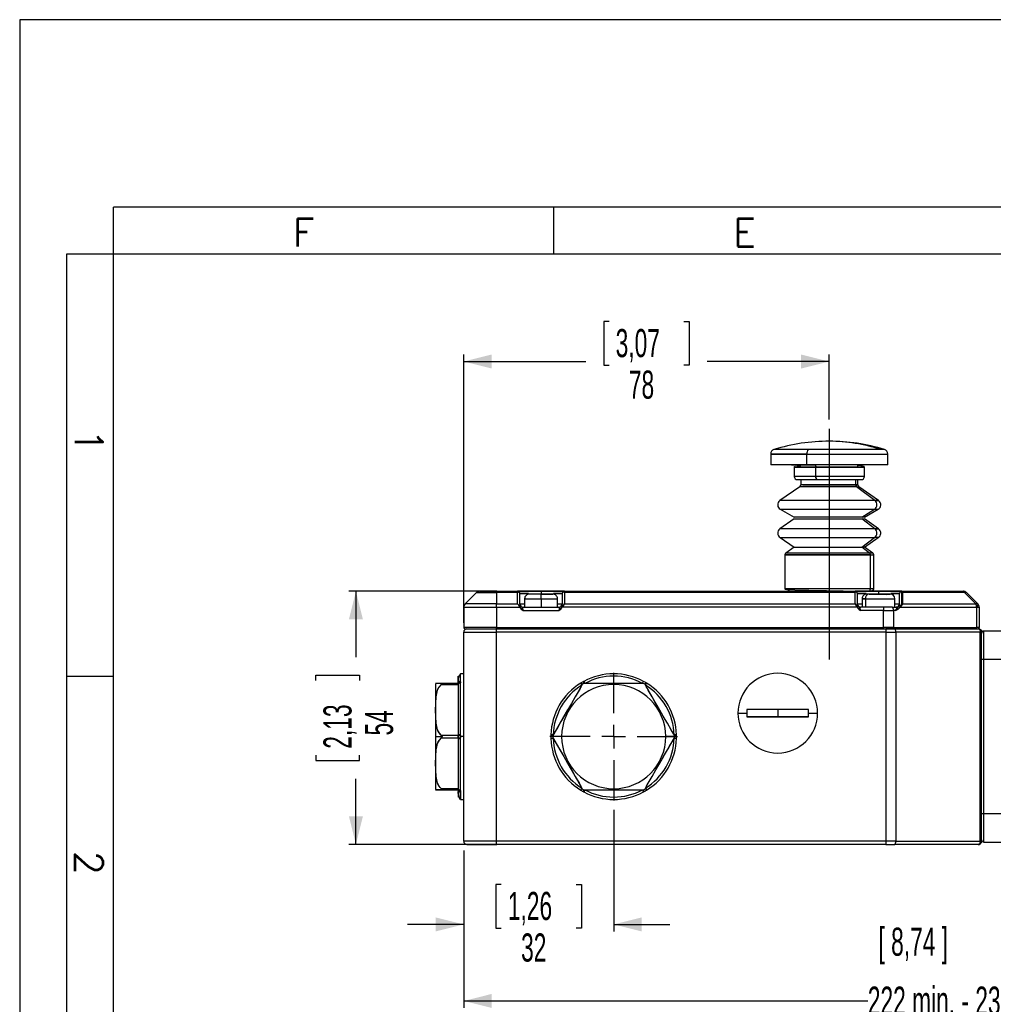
# Model space of a CAD drawing. Extents: x 0 to 1485, y 0 to 1050.
# Tile 6 of 13: x 0 to 519, y 525 to 1050. Entities that reach past the tile are written whole.
import ezdxf

# ---------------------------------------------------------------- set-up
doc = ezdxf.new("R2010")
doc.units = 0
doc.header["$LTSCALE"] = 5
doc.header["$PDSIZE"] = -1
doc.linetypes.add('CENTERX2', pattern=[20.32, 12.7, -2.54, 2.54, -2.54])
doc.layers.get('0').update_dxf_attribs({"linetype": 'CONTINUOUS'})
doc.styles.add('SLDTEXTSTYLE0', font='TXT', dxfattribs={"width": 0.605})
doc.styles.add('SLDTEXTSTYLE1', font='ROMANS')
doc.dimstyles.new('SLDDIMSTYLE0', dxfattribs={"dimtxt": 15, "dimasz": 15, "dimexe": 0, "dimexo": 0.0625, "dimgap": 3.75, "dimtad": 0, "dimlfac": 0.4, "dimrnd": 1e-09, "dimzin": 12, "dimtxsty": 'SLDTEXTSTYLE0', "dimsah": 1, "dimcen": 0.09, "dimazin": 3, "dimtfac": 1, "dimtdec": 3, "dimtofl": 0, "dimtmove": 0, "dimatfit": 3, "dimtolj": 1, "dimtzin": 12})
doc.dimstyles.new('SLDDIMSTYLE1', dxfattribs={"dimtxt": 15, "dimasz": 15, "dimexe": 0, "dimexo": 0.0625, "dimgap": 3.75, "dimtad": 0, "dimlfac": 0.4, "dimrnd": 1e-09, "dimzin": 12, "dimtxsty": 'SLDTEXTSTYLE0', "dimsah": 1, "dimcen": 0.09, "dimazin": 3, "dimtfac": 1, "dimtdec": 3, "dimtofl": 0, "dimtmove": 0, "dimatfit": 3, "dimtolj": 1, "dimtzin": 12})
doc.dimstyles.new('SLDDIMSTYLE2', dxfattribs={"dimtxt": 15, "dimasz": 15, "dimexe": 0, "dimexo": 0.0625, "dimgap": 3.75, "dimtad": 0, "dimlfac": 0.4, "dimrnd": 1e-09, "dimzin": 12, "dimtxsty": 'SLDTEXTSTYLE0', "dimsah": 1, "dimcen": 0.09, "dimazin": 3, "dimtfac": 1, "dimtdec": 3, "dimtmove": 0, "dimatfit": 3, "dimtolj": 1, "dimtzin": 12})

# ---------------------------------------------------------------- blocks, each defined once
blk = doc.blocks.new('_D')
at = {"color": 7, "linetype": 'CONTINUOUS'}
for p, q in [((249.35, 745.23), (175.6, 745.23)), ((179.35, 745.23), (179.35, 710.16)), ((158.02, 697.7), (158.02, 700.52)), ((158.02, 700.52), (181.35, 700.52)), ((181.35, 700.52), (181.35, 697.7)), ((158.02, 657.76), (158.02, 654.94)), ((181.35, 654.94), (181.35, 657.76)), ((158.02, 654.94), (181.35, 654.94)), ((179.35, 610.23), (179.35, 645.3)), ((249.35, 610.23), (175.6, 610.23))]:
    blk.add_line(p, q, dxfattribs=at)
for points in [[(179.35, 745.23), (175.6, 730.23), (183.1, 730.23)], [(179.35, 610.23), (183.1, 625.23), (175.6, 625.23)]]:
    blk.add_solid(points, dxfattribs=at)
at = {"color": 7, "linetype": 'CONTINUOUS', "char_height": 15, "attachment_point": 1, "rotation": 90, "style": 'SLDTEXTSTYLE0'}
for s, insert in [('2,13', (162.01, 661.28)), ('54', (184.17, 668.33))]:
    blk.add_mtext(s, dxfattribs=dict(at, insert=insert))
blk = doc.blocks.new('_D_1')
at = {"color": 7, "linetype": 'CONTINUOUS'}
for p, q in [((816.85, 662.73), (816.85, 523.04)), ((236.85, 606.98), (236.85, 523.04)), ((236.85, 526.79), (452.41, 526.79)), ((816.85, 526.79), (601.82, 526.79))]:
    blk.add_line(p, q, dxfattribs=at)
for points in [[(236.85, 526.79), (251.85, 523.04), (251.85, 530.54)], [(816.85, 526.79), (801.85, 530.54), (801.85, 523.04)]]:
    blk.add_solid(points, dxfattribs=at)
at = {"color": 7, "linetype": 'CONTINUOUS', "insert": (452.41, 534.46), "char_height": 15, "attachment_point": 1, "style": 'SLDTEXTSTYLE0'}
blk.add_mtext('222 min. - 239 máx.', dxfattribs=at)
blk = doc.blocks.new('_D_2')
at = {"color": 7, "linetype": 'CONTINUOUS'}
for p, q in [((316.85, 628.72), (316.85, 563.86)), ((236.85, 606.98), (236.85, 563.86)), ((256.88, 588.94), (254.06, 588.94)), ((254.06, 588.94), (254.06, 565.61)), ((296.82, 588.94), (299.64, 588.94)), ((299.64, 588.94), (299.64, 565.61)), ((236.85, 567.61), (206.85, 567.61)), ((316.85, 567.61), (346.85, 567.61)), ((254.06, 565.61), (256.88, 565.61)), ((299.64, 565.61), (296.82, 565.61))]:
    blk.add_line(p, q, dxfattribs=at)
for points in [[(236.85, 567.61), (221.85, 571.36), (221.85, 563.86)], [(316.85, 567.61), (331.85, 563.86), (331.85, 571.36)]]:
    blk.add_solid(points, dxfattribs=at)
at = {"color": 7, "linetype": 'CONTINUOUS', "char_height": 15, "attachment_point": 1, "style": 'SLDTEXTSTYLE0'}
for s, insert in [('1,26', (260.4, 584.94)), ('32', (267.45, 562.79))]:
    blk.add_mtext(s, dxfattribs=dict(at, insert=insert))
blk = doc.blocks.new('_D_3')
at = {"color": 7, "linetype": 'CONTINUOUS'}
for p, q in [((314.38, 889.06), (311.56, 889.06)), ((311.56, 889.06), (311.56, 865.73)), ((354.32, 889.06), (357.14, 889.06)), ((357.14, 889.06), (357.14, 865.73)), ((236.85, 728.48), (236.85, 871.48)), ((236.85, 867.73), (301.92, 867.73)), ((431.85, 867.73), (366.78, 867.73)), ((431.85, 836.82), (431.85, 871.48)), ((311.56, 865.73), (314.38, 865.73)), ((357.14, 865.73), (354.32, 865.73))]:
    blk.add_line(p, q, dxfattribs=at)
for points in [[(236.85, 867.73), (251.85, 863.98), (251.85, 871.48)], [(431.85, 867.73), (416.85, 871.48), (416.85, 863.98)]]:
    blk.add_solid(points, dxfattribs=at)
at = {"color": 7, "linetype": 'CONTINUOUS', "char_height": 15, "attachment_point": 1, "style": 'SLDTEXTSTYLE0'}
for s, insert in [('3,07', (317.9, 885.07)), ('78', (324.95, 862.92))]:
    blk.add_mtext(s, dxfattribs=dict(at, insert=insert))
blk = doc.blocks.new('SW_CENTERMARKSYMBOL_0')
at = {"color": 0, "linetype": 'CONTINUOUS'}
for p, q in [((0, 12.5), (0, 34.01)), ((0, 0), (0, 6.25)), ((-12.5, 0), (-34.01, 0)), ((0, 0), (-6.25, 0)), ((0, 0), (0, -6.25)), ((0, 0), (6.25, 0)), ((12.5, 0), (34.01, 0)), ((0, -12.5), (0, -34.01))]:
    blk.add_line(p, q, dxfattribs=at)

msp = doc.modelspace()

# ---------------------------------------------------------------- linework, layer by layer
for p, q in [((1485, 1050), (0, 1050)), ((0, 1050), (0, 0)), ((1460, 950), (50, 950)), ((285, 925), (285, 950)), ((1460, 925), (25, 925)), ((25, 925), (25, 25))]:
    msp.add_line(p, q)
at = {"color": 2, "linetype": 'CONTINUOUS'}
for p, q in [((50, 25), (50, 950)), ((25, 925), (25, 25)), ((400.6, 818.403), (400.6, 812.73)), ((463.1, 812.73), (463.1, 818.403)), ((413.668, 811.679), (412.975, 811.48)), ((413.1, 811.48), (413.1, 806.48)), ((447.1, 811.48), (447.1, 812.73)), ((450.725, 811.48), (450.554, 811.604)), ((450.6, 806.48), (450.6, 811.48)), ((414.872, 804.793), (425.352, 804.793)), ((416.6, 804.793), (416.6, 801.965)), ((425.352, 804.793), (448.814, 804.793)), ((447.1, 801.965), (447.1, 804.793)), ((416.067, 800.941), (405.523, 793.558)), ((458.178, 793.558), (447.633, 800.941)), ((405.725, 788.924), (413.1, 784.666)), ((450.6, 784.666), (457.975, 788.924)), ((413.137, 783.823), (405.523, 778.492)), ((458.178, 778.492), (450.564, 783.823)), ((405.725, 773.858), (413.137, 768.757)), ((450.564, 768.757), (457.975, 773.858)), ((413.137, 768.757), (408.633, 765.604)), ((455.067, 765.604), (450.564, 768.757)), ((408.1, 764.58), (408.1, 746.48)), ((455.6, 746.48), (455.6, 764.58)), ((269.35, 741.23), (269.35, 736.73)), ((286.85, 736.73), (286.85, 741.23)), ((449.35, 741.23), (449.35, 736.73)), ((466.85, 736.73), (466.85, 741.23)), ((25, 700), (50, 700)), ((236.85, 701.23), (235.1, 701.23)), ((221.946, 696.096), (221.85, 695.495)), ((221.85, 639.966), (221.946, 639.365)), ((235.1, 634.23), (236.85, 634.23))]:
    msp.add_line(p, q, dxfattribs=at)
at = {"color": 7, "linetype": 'CENTERX2', "ltscale": 2.5}
msp.add_line((431.85, 831.822), (431.85, 708.904), dxfattribs=at)
at = {"color": 144, "linetype": 'CONTINUOUS'}
for p, q in [((459.114, 820.792), (402.364, 820.792)), ((420.62, 820.792), (402.365, 820.792)), ((461.328, 820.792), (420.62, 820.792)), ((461.336, 820.792), (459.114, 820.792)), ((400.6, 818.403), (419.948, 818.403)), ((419.948, 818.403), (400.601, 818.403)), ((419.948, 812.73), (419.948, 818.403)), ((419.948, 818.403), (463.1, 818.403)), ((419.948, 818.403), (463.091, 818.403)), ((419.948, 812.73), (400.6, 812.73)), ((419.948, 812.73), (400.6, 812.73)), ((411.725, 812.73), (424.185, 812.73)), ((424.661, 811.48), (412.975, 811.48)), ((424.661, 811.48), (413.068, 811.48)), ((413.1, 811.48), (424.709, 811.48)), ((463.1, 812.73), (419.948, 812.73)), ((463.094, 812.73), (419.948, 812.73)), ((424.661, 811.48), (450.722, 811.48)), ((450.592, 811.48), (424.661, 811.48)), ((424.709, 811.48), (450.6, 811.48)), ((424.709, 806.48), (424.709, 811.48)), ((451.975, 812.73), (439.515, 812.73)), ((424.709, 806.48), (413.1, 806.48)), ((424.709, 806.48), (413.193, 806.48)), ((450.6, 806.48), (424.709, 806.48)), ((450.468, 806.48), (424.709, 806.48)), ((445.937, 801.965), (445.937, 804.793)), ((446.43, 800.941), (416.067, 800.941)), ((445.937, 801.965), (416.6, 801.965)), ((445.937, 801.965), (416.6, 801.965)), ((417.764, 801.965), (447.1, 801.965)), ((447.1, 801.965), (445.937, 801.965)), ((445.937, 801.965), (447.066, 801.965)), ((456.17, 793.558), (446.43, 800.941)), ((446.43, 800.941), (447.633, 800.941)), ((456.17, 793.558), (405.523, 793.558)), ((456.17, 793.558), (405.571, 793.558)), ((456.17, 793.558), (458.178, 793.558)), ((458.078, 793.558), (456.17, 793.558)), ((405.725, 788.924), (455.983, 788.924)), ((449.17, 784.666), (455.983, 788.924)), ((455.983, 788.924), (457.975, 788.924)), ((449.17, 784.666), (413.1, 784.666)), ((413.137, 783.823), (449.136, 783.823)), ((456.17, 778.492), (449.136, 783.823)), ((449.136, 783.823), (450.564, 783.823)), ((450.6, 784.666), (449.17, 784.666)), ((456.17, 778.492), (405.523, 778.492)), ((456.17, 778.492), (405.571, 778.492)), ((458.078, 778.492), (456.17, 778.492)), ((456.17, 778.492), (458.178, 778.492)), ((405.725, 773.858), (455.983, 773.858)), ((449.136, 768.757), (455.983, 773.858)), ((457.975, 773.858), (455.983, 773.858)), ((413.137, 768.757), (449.136, 768.757)), ((450.564, 768.757), (449.136, 768.757)), ((453.297, 765.604), (449.136, 768.757)), ((408.1, 764.58), (453.789, 764.58)), ((453.789, 764.58), (408.144, 764.58)), ((453.297, 765.604), (408.633, 765.604)), ((455.067, 765.604), (453.297, 765.604)), ((455.067, 765.604), (453.297, 765.604)), ((453.789, 764.58), (455.521, 764.58)), ((453.789, 746.48), (453.789, 764.58)), ((453.789, 764.58), (455.6, 764.58)), ((453.789, 746.48), (408.1, 746.48)), ((453.789, 746.48), (408.144, 746.48)), ((455.6, 746.48), (453.789, 746.48)), ((455.523, 746.48), (453.789, 746.48)), ((237.583, 738.463), (243.618, 744.498)), ((243.618, 744.498), (254.35, 744.498)), ((245.386, 745.23), (254.35, 745.23)), ((254.35, 745.23), (245.386, 745.23)), ((254.35, 745.23), (265.6, 745.23)), ((254.35, 744.498), (254.35, 745.23)), ((254.35, 745.23), (265.6, 745.23)), ((254.35, 744.498), (254.35, 745.23)), ((265.6, 744.498), (254.35, 744.498)), ((254.35, 744.498), (254.35, 738.463)), ((278.1, 745.23), (265.6, 745.23)), ((265.6, 745.23), (266.263, 745.04)), ((265.6, 744.498), (266.263, 745.04)), ((265.6, 738.463), (265.6, 744.498)), ((266.085, 745.23), (278.1, 745.23)), ((271.352, 743.98), (266.85, 743.98)), ((266.85, 743.98), (271.367, 743.98)), ((266.85, 738.48), (266.85, 743.98)), ((269.35, 741.23), (278.1, 741.23)), ((278.1, 743.73), (271.85, 743.73)), ((278.1, 743.73), (271.85, 743.73)), ((278.1, 745.23), (278.1, 743.98)), ((290.6, 745.23), (278.1, 745.23)), ((278.1, 745.23), (289.947, 745.23)), ((278.1, 743.956), (278.1, 743.98)), ((278.1, 741.23), (278.1, 743.73)), ((284.35, 743.73), (278.1, 743.73)), ((278.1, 743.73), (284.35, 743.73)), ((278.1, 741.23), (278.1, 736.73)), ((278.1, 741.23), (286.85, 741.23)), ((278.1, 741.23), (286.85, 741.23)), ((289.35, 743.98), (284.673, 743.98)), ((284.684, 743.98), (289.35, 743.98)), ((289.35, 743.98), (289.35, 738.48)), ((289.937, 745.04), (290.6, 745.23)), ((290.6, 744.498), (289.937, 745.04)), ((290.6, 745.23), (445.6, 745.23)), ((290.6, 744.498), (290.6, 738.463)), ((445.6, 744.498), (290.6, 744.498)), ((445.6, 745.23), (446.263, 745.04)), ((458.1, 745.23), (445.6, 745.23)), ((445.6, 744.498), (446.263, 745.04)), ((445.6, 738.463), (445.6, 744.498)), ((446.254, 745.23), (458.1, 745.23)), ((451.516, 743.98), (446.85, 743.98)), ((446.85, 738.48), (446.85, 743.98)), ((446.85, 743.98), (451.528, 743.98)), ((451.121, 741.23), (449.35, 741.23)), ((449.35, 741.23), (451.121, 741.23)), ((451.121, 741.23), (466.845, 741.23)), ((451.121, 741.23), (451.121, 736.73)), ((451.121, 741.23), (466.85, 741.23)), ((453.115, 743.73), (451.85, 743.73)), ((453.115, 743.73), (451.96, 743.73)), ((453.115, 743.73), (464.291, 743.73)), ((464.347, 743.73), (453.115, 743.73)), ((453.265, 743.73), (455.557, 743.73)), ((453.408, 743.665), (453.265, 743.73)), ((455.557, 743.73), (455.569, 743.685)), ((455.557, 743.292), (455.557, 743.73)), ((456.811, 743.713), (456.787, 743.73)), ((456.787, 743.73), (460.557, 743.73)), ((458.1, 745.23), (458.1, 743.98)), ((470.599, 745.23), (458.1, 745.23)), ((458.1, 745.23), (470.599, 745.23)), ((458.1, 743.73), (458.1, 743.98)), ((469.35, 743.98), (464.673, 743.98)), ((464.684, 743.98), (469.35, 743.98)), ((469.35, 738.48), (469.35, 743.98)), ((470.104, 745.128), (470.51, 745.227)), ((470.104, 745.128), (470.6, 744.834)), ((470.51, 745.227), (470.599, 745.23)), ((470.599, 745.23), (503.315, 745.23)), ((470.6, 738.047), (470.6, 744.834)), ((470.6, 744.834), (470.974, 744.498)), ((470.974, 744.498), (470.974, 738.463)), ((504.062, 744.498), (470.974, 744.498)), ((510.097, 738.463), (504.062, 744.498)), ((505.083, 744.498), (511.118, 738.463)), ((236.85, 736.695), (236.85, 725.98)), ((236.85, 736.695), (254.35, 736.695)), ((254.35, 738.463), (237.583, 738.463)), ((254.35, 736.695), (254.35, 738.463)), ((254.35, 738.463), (265.6, 738.463)), ((254.35, 736.695), (254.35, 738.463)), ((254.35, 736.695), (254.35, 725.98)), ((254.35, 736.695), (266.738, 736.695)), ((266.83, 738.257), (266.667, 736.893)), ((266.667, 736.893), (266.758, 736.695)), ((266.667, 736.893), (266.758, 736.695)), ((266.758, 736.695), (266.667, 736.893)), ((266.85, 738.48), (266.83, 738.257)), ((266.85, 738.48), (269.35, 738.48)), ((268.551, 736.73), (287.65, 736.73)), ((286.85, 738.48), (289.35, 738.48)), ((289.371, 738.257), (289.35, 738.48)), ((289.534, 736.893), (289.371, 738.257)), ((289.443, 736.695), (289.534, 736.893)), ((289.534, 736.893), (289.443, 736.695)), ((289.534, 736.893), (289.443, 736.695)), ((446.738, 736.695), (289.443, 736.695)), ((290.6, 738.463), (445.6, 738.463)), ((446.83, 738.257), (446.667, 736.893)), ((446.758, 736.695), (446.667, 736.893)), ((446.667, 736.893), (446.758, 736.695)), ((446.667, 736.893), (446.758, 736.695)), ((446.85, 738.48), (446.83, 738.257)), ((446.85, 738.48), (449.35, 738.48)), ((460.828, 736.73), (448.551, 736.73)), ((448.6, 736.73), (448.551, 736.73)), ((465.371, 736.73), (460.828, 736.73)), ((460.828, 736.73), (460.828, 734.98)), ((460.828, 736.73), (460.828, 734.98)), ((465.371, 736.73), (467.947, 736.73)), ((466.85, 738.48), (469.35, 738.48)), ((467.947, 736.73), (467.6, 736.73)), ((469.495, 737.875), (469.35, 738.48)), ((469.762, 736.865), (469.495, 737.875)), ((469.653, 736.695), (469.762, 736.865)), ((469.762, 736.865), (469.653, 736.695)), ((469.653, 736.695), (469.762, 736.865)), ((469.762, 736.865), (469.653, 736.695)), ((469.653, 736.695), (510.407, 736.695)), ((470.974, 738.463), (470.6, 738.047)), ((470.974, 738.463), (510.097, 738.463)), ((510.407, 736.695), (510.407, 725.98)), ((510.407, 736.695), (511.85, 736.695)), ((511.85, 736.695), (511.85, 725.98)), ((268.551, 734.98), (287.65, 734.98)), ((460.828, 734.98), (448.551, 734.98)), ((460.828, 734.98), (466.11, 734.98)), ((460.828, 725.98), (460.828, 734.98)), ((467.207, 734.98), (466.11, 734.98)), ((466.11, 734.98), (466.11, 725.98)), ((254.35, 725.98), (236.85, 725.98)), ((237.6, 725.23), (254.35, 725.23)), ((237.6, 725.23), (254.35, 725.23)), ((254.35, 725.23), (254.35, 725.98)), ((254.35, 725.98), (460.828, 725.98)), ((254.35, 725.23), (254.35, 725.98)), ((254.35, 725.23), (460.828, 725.23)), ((460.828, 725.23), (254.35, 725.23)), ((254.35, 723.48), (254.35, 725.23)), ((254.35, 723.48), (254.35, 725.23)), ((460.828, 725.98), (460.828, 725.23)), ((460.828, 725.98), (460.828, 725.23)), ((466.11, 725.98), (460.828, 725.98)), ((466.11, 725.98), (460.828, 725.98)), ((460.828, 725.23), (465.794, 725.23)), ((462.078, 725.23), (462.078, 723.48)), ((462.078, 725.23), (462.078, 723.48)), ((466.621, 725.23), (462.078, 725.23)), ((465.794, 725.23), (510.09, 725.23)), ((466.11, 725.98), (510.407, 725.98)), ((510.09, 725.23), (511.1, 725.23)), ((511.85, 725.98), (510.407, 725.98)), ((511.85, 725.98), (510.407, 725.98)), ((510.974, 725.23), (511.35, 725.23)), ((236.85, 723.48), (254.35, 723.48)), ((236.85, 611.98), (236.85, 723.48)), ((462.078, 723.48), (254.35, 723.48)), ((254.35, 611.98), (254.35, 723.48)), ((462.078, 723.48), (462.078, 611.98)), ((462.078, 723.48), (467.36, 723.48)), ((512.379, 723.48), (467.36, 723.48)), ((467.36, 723.48), (467.36, 611.98)), ((512.379, 611.98), (512.379, 723.48)), ((512.379, 723.48), (513.1, 723.48)), ((513.1, 611.98), (513.1, 723.48)), ((531.85, 723.98), (514.35, 723.98)), ((514.35, 708.98), (514.35, 723.98)), ((513.1, 708.98), (514.35, 708.98)), ((513.1, 708.98), (514.35, 708.98)), ((514.35, 708.98), (531.85, 708.98)), ((514.35, 626.48), (514.35, 708.98)), ((233.85, 699.98), (233.85, 696.105)), ((233.85, 696.105), (233.85, 699.921)), ((235.1, 697.205), (235.1, 701.23)), ((235.1, 697.205), (235.1, 701.085)), ((221.85, 695.495), (221.85, 667.73)), ((221.85, 695.495), (221.85, 667.73)), ((225, 696.105), (221.888, 696.105)), ((233.85, 696.105), (225, 696.105)), ((225, 695.48), (233.85, 695.48)), ((233.85, 696.105), (233.85, 695.48)), ((233.85, 695.48), (233.85, 695.417)), ((233.85, 695.192), (233.85, 668.644)), ((235.087, 697.015), (235.1, 697.205)), ((235.1, 696.256), (235.087, 696.461)), ((235.1, 668.68), (235.1, 696.256)), ((235.1, 668.68), (235.1, 696.256)), ((299.94, 695.192), (298.37, 692.471)), ((299.94, 695.192), (300.107, 695.48)), ((332.511, 696.105), (301.19, 696.105)), ((333.118, 697.015), (332.772, 697.205)), ((341.35, 682.046), (333.76, 695.192)), ((292.287, 681.936), (286.428, 671.788)), ((344.201, 677.108), (341.423, 681.919)), ((383.1, 680.23), (387.879, 680.23)), ((387.927, 682.23), (387.879, 680.23)), ((387.879, 680.23), (387.927, 678.23)), ((420.774, 682.23), (387.927, 682.23)), ((420.774, 678.23), (387.927, 678.23)), ((387.927, 678.23), (404.104, 678.23)), ((404.35, 682.23), (404.35, 678.23)), ((420.774, 682.23), (404.596, 682.23)), ((420.822, 680.23), (420.774, 682.23)), ((420.774, 678.23), (420.822, 680.23)), ((420.822, 680.23), (425.6, 680.23)), ((221.85, 667.73), (221.85, 639.966)), ((221.85, 667.73), (225.473, 667.73)), ((221.85, 667.73), (221.85, 639.966)), ((233.85, 668.355), (225, 668.355)), ((225, 667.105), (233.85, 667.105)), ((233.85, 668.419), (233.85, 668.355)), ((233.85, 667.105), (233.85, 666.817)), ((233.85, 667.105), (233.85, 667.042)), ((233.85, 666.817), (233.85, 640.269)), ((236.85, 667.73), (235.058, 667.73)), ((235.087, 668.285), (235.1, 668.68)), ((235.1, 666.781), (235.087, 667.176)), ((235.1, 639.205), (235.1, 666.781)), ((235.1, 639.205), (235.1, 666.781)), ((283.355, 667.176), (283.364, 666.781)), ((289.086, 667.73), (284.279, 667.73)), ((286.197, 671.387), (284.613, 668.644)), ((284.613, 666.817), (289.5, 658.352)), ((349.422, 667.73), (344.615, 667.73)), ((348.201, 670.18), (347.516, 671.365)), ((349.087, 668.644), (349.087, 668.644)), ((349.087, 668.644), (349.254, 668.355)), ((350.337, 666.781), (350.346, 667.176)), ((292.345, 653.426), (299.94, 640.269)), ((225, 639.355), (221.888, 639.355)), ((233.85, 639.98), (225, 639.98)), ((225, 639.355), (233.85, 639.355)), ((233.85, 640.269), (233.85, 639.98)), ((233.85, 640.044), (233.85, 639.98)), ((233.85, 639.355), (233.85, 635.54)), ((233.85, 639.355), (233.85, 635.48)), ((235.087, 639), (235.1, 639.205)), ((235.1, 638.256), (235.087, 638.445)), ((235.1, 634.23), (235.1, 638.256)), ((235.1, 638.256), (235.1, 634.292)), ((299.285, 639.205), (299.623, 639)), ((301.19, 639.355), (332.511, 639.355)), ((334.078, 639), (334.416, 639.205)), ((514.35, 626.48), (513.1, 626.48)), ((514.35, 626.48), (513.1, 626.48)), ((531.85, 626.48), (514.35, 626.48)), ((514.35, 611.48), (514.35, 626.48)), ((254.35, 611.98), (236.85, 611.98)), ((238.6, 610.23), (254.35, 610.23)), ((254.35, 610.23), (238.6, 610.23)), ((462.078, 611.98), (254.35, 611.98)), ((254.35, 610.23), (254.35, 611.98)), ((254.35, 610.23), (254.35, 611.98)), ((462.078, 610.23), (254.35, 610.23)), ((467.36, 611.98), (462.078, 611.98)), ((462.078, 611.98), (462.078, 610.23)), ((462.078, 611.98), (462.078, 610.23)), ((462.078, 610.23), (466.621, 610.23)), ((462.1, 610.23), (465.234, 610.23)), ((511.35, 610.23), (466.621, 610.23)), ((467.36, 611.98), (512.379, 611.98)), ((513.1, 611.98), (512.379, 611.98)), ((513.1, 611.98), (512.379, 611.98)), ((514.35, 611.48), (531.85, 611.48))]:
    msp.add_line(p, q, dxfattribs=at)
at = {"color": 2, "linetype": 'CONTINUOUS', "flags": 128}
for points in [[(416.6, 811.97), (416.127, 811.941), (414.46, 811.776)], [(408.1, 746.48), (408.376, 746.368), (409.018, 746.288)], [(409.018, 746.288), (409.299, 746.253), (410.995, 746.136), (413.541, 746.02), (416.924, 745.906), (421.021, 745.796), (425.598, 745.693), (430.355, 745.597), (434.982, 745.51), (439.223, 745.434), (442.912, 745.37), (445.975, 745.318), (446.289, 745.313)], [(452.634, 745.23), (453.74, 745.318), (454.708, 745.597), (455.368, 746.02), (455.6, 746.48)]]:
    msp.add_lwpolyline(points, dxfattribs=at)
at = {"color": 144, "linetype": 'CONTINUOUS', "flags": 128}
for points in [[(424.185, 812.73), (424.381, 812.619), (424.554, 812.272), (424.636, 811.885), (424.661, 811.48)], [(424.661, 811.48), (424.619, 811.996), (424.487, 812.448), (424.339, 812.663), (424.185, 812.73)], [(424.709, 806.48), (424.749, 805.894), (424.875, 805.348), (425.102, 804.925), (425.352, 804.793)], [(425.352, 804.793), (425.102, 804.925), (424.875, 805.348), (424.749, 805.894), (424.709, 806.48)], [(245.386, 745.23), (244.32, 744.992), (243.618, 744.498)], [(463.1, 743.73), (462.629, 743.498), (462.311, 743.351)], [(237.583, 738.463), (236.998, 737.54), (236.85, 736.695)], [(266.667, 736.893), (266.182, 737.771), (265.6, 738.463)], [(265.6, 738.463), (266.182, 737.771), (266.667, 736.893)], [(266.667, 736.893), (266.744, 737.794), (266.83, 738.257)], [(266.758, 736.695), (267.554, 735.734), (268.551, 734.98)], [(268.551, 734.98), (268.307, 735.64), (268.2, 735.945), (268.158, 736.219), (268.201, 736.444), (268.308, 736.602), (268.551, 736.73)], [(268.551, 736.73), (268.275, 736.565), (268.168, 736.093), (268.336, 735.57), (268.551, 734.98)], [(287.65, 734.98), (287.926, 735.723), (288.033, 736.331), (287.865, 736.628), (287.65, 736.73)], [(287.65, 736.73), (287.894, 736.601), (288.001, 736.441), (288.043, 736.216), (287.999, 735.94), (287.893, 735.639), (287.65, 734.98)], [(287.65, 734.98), (288.646, 735.734), (289.443, 736.695)], [(289.371, 738.257), (289.481, 737.627), (289.534, 736.893)], [(289.534, 736.893), (290.019, 737.771), (290.6, 738.463)], [(290.6, 738.463), (290.019, 737.771), (289.534, 736.893)], [(446.667, 736.893), (446.182, 737.771), (445.6, 738.463)], [(445.6, 738.463), (446.182, 737.771), (446.667, 736.893)], [(446.667, 736.893), (446.744, 737.794), (446.83, 738.257)], [(446.758, 736.695), (447.554, 735.734), (448.551, 734.98)], [(446.83, 738.257), (446.846, 738.381), (446.85, 738.48)], [(448.551, 734.98), (448.307, 735.64), (448.2, 735.945), (448.158, 736.219), (448.201, 736.444), (448.308, 736.602), (448.551, 736.73)], [(448.551, 736.73), (448.275, 736.565), (448.168, 736.093), (448.336, 735.57), (448.551, 734.98)], [(466.11, 734.98), (466.096, 735.322), (466.054, 735.65), (465.986, 735.953), (465.894, 736.218), (465.782, 736.436), (465.654, 736.597), (465.515, 736.697), (465.371, 736.73)], [(466.11, 734.98), (466.045, 735.702), (465.839, 736.334), (465.61, 736.636), (465.371, 736.73)], [(467.947, 736.73), (468.06, 736.683), (468.147, 736.545), (468.146, 736.339), (468.046, 736.098), (467.667, 735.576), (467.207, 734.98)], [(467.207, 734.98), (467.762, 735.695), (468.133, 736.294), (468.117, 736.616), (467.947, 736.73)], [(469.35, 738.48), (469.396, 738.132), (469.495, 737.875)], [(469.495, 737.875), (469.669, 737.404), (469.762, 736.865)], [(470.6, 738.047), (470.178, 737.508), (469.762, 736.865)], [(469.762, 736.865), (470.178, 737.508), (470.6, 738.047)], [(510.097, 738.463), (510.71, 738.606), (511.118, 738.463)], [(511.118, 738.463), (511.203, 738.202), (511.103, 737.792), (510.828, 737.272), (510.407, 736.695)], [(465.794, 725.23), (465.855, 725.245), (465.915, 725.288), (465.97, 725.357), (466.018, 725.45), (466.057, 725.564), (466.086, 725.693), (466.104, 725.834), (466.11, 725.98)], [(465.794, 725.23), (465.924, 725.297), (466.039, 725.505), (466.093, 725.738), (466.11, 725.98)], [(467.36, 723.48), (467.295, 724.202), (467.089, 724.834), (466.86, 725.136), (466.621, 725.23)], [(467.36, 723.48), (467.346, 723.822), (467.304, 724.15), (467.236, 724.453), (467.144, 724.718), (467.032, 724.936), (466.904, 725.097), (466.765, 725.197), (466.621, 725.23)], [(510.407, 725.98), (510.401, 725.834), (510.383, 725.693), (510.353, 725.564), (510.314, 725.45), (510.266, 725.357), (510.211, 725.288), (510.152, 725.245), (510.09, 725.23)], [(510.407, 725.98), (510.379, 725.671), (510.291, 725.4), (510.193, 725.271), (510.09, 725.23)], [(511.35, 725.23), (511.744, 725.097), (512.077, 724.718), (512.21, 724.441), (512.304, 724.133), (512.379, 723.48)], [(511.35, 725.23), (511.788, 725.064), (512.143, 724.596), (512.318, 724.073), (512.379, 723.48)], [(512.699, 724.596), (512.997, 724.073), (513.1, 723.48)], [(225, 696.105), (223.763, 696.105), (222.932, 696.105), (222.167, 696.105), (221.931, 696.105), (221.888, 696.105)], [(225, 668.355), (223.856, 669.544), (223.364, 670.376), (222.94, 671.365), (222.172, 674.836), (221.933, 678.37), (221.888, 681.912), (221.933, 685.454), (222.17, 688.985), (222.343, 690.159), (222.591, 691.325), (222.932, 692.448), (223.824, 694.245), (225, 695.48)], [(225, 668.355), (224.29, 668.995), (223.73, 669.734), (223.306, 670.495), (222.94, 671.365), (222.172, 674.836), (221.933, 678.37), (221.888, 681.912), (221.908, 684.4), (221.981, 686.67), (222.17, 688.985), (222.457, 690.748), (222.945, 692.484), (223.309, 693.348), (223.732, 694.105), (225, 695.48)], [(225, 695.48), (225.303, 695.709), (225.431, 695.838), (225.463, 695.892), (225.473, 695.938), (225.462, 695.98), (225.43, 696.016), (225.301, 696.073), (225, 696.105)], [(225, 695.48), (225.303, 695.709), (225.421, 695.825), (225.46, 695.886), (225.473, 695.938), (225.46, 695.984), (225.42, 696.024), (225.301, 696.073), (225, 696.105)], [(233.85, 696.105), (233.85, 696.058), (233.85, 695.892), (233.85, 695.694), (233.85, 695.48)], [(235.087, 696.461), (235.059, 696.775), (235.087, 697.015)], [(300.107, 695.48), (299.738, 694.841), (299.311, 694.102), (298.872, 693.341), (298.369, 692.471), (296.366, 689), (294.325, 685.466), (292.28, 681.924), (290.844, 679.436), (289.533, 677.166), (288.197, 674.851), (287.179, 673.088), (286.176, 671.351), (285.678, 670.488), (285.241, 669.731), (284.447, 668.355)], [(300.107, 695.48), (299.399, 694.254), (298.921, 693.425), (298.369, 692.471), (296.366, 689), (294.325, 685.466), (292.28, 681.924), (290.235, 678.382), (288.197, 674.851), (287.516, 673.672), (286.841, 672.502), (286.197, 671.388), (285.138, 669.552), (284.447, 668.355)], [(299.623, 696.461), (299.433, 696.347), (299.285, 696.256)], [(299.94, 695.192), (299.67, 695.63), (299.433, 696.015), (299.32, 696.199), (299.285, 696.256)], [(299.285, 696.256), (299.298, 696.236), (299.335, 696.175), (299.396, 696.077), (299.477, 695.944), (299.576, 695.783), (299.69, 695.599), (299.813, 695.399), (299.94, 695.192)], [(300.929, 697.205), (300.734, 697.099), (300.583, 697.015)], [(301.523, 696.105), (301.305, 696.51), (301.198, 696.707), (301.103, 696.883), (301.026, 697.026), (300.971, 697.128), (300.929, 697.205)], [(300.929, 697.205), (300.982, 697.107), (301.147, 696.802), (301.331, 696.461), (301.523, 696.105)], [(332.511, 696.105), (330.979, 696.105), (329.008, 696.105), (324.978, 696.105), (320.889, 696.105), (316.79, 696.105), (312.721, 696.105), (308.663, 696.105), (307.3, 696.105), (305.952, 696.105), (304.664, 696.105), (302.587, 696.105), (301.19, 696.105)], [(332.178, 696.105), (332.422, 696.559), (332.637, 696.956), (332.74, 697.146), (332.772, 697.205)], [(349.254, 668.355), (348.568, 669.544), (348.088, 670.376), (347.516, 671.365), (345.513, 674.836), (343.472, 678.37), (341.427, 681.912), (339.382, 685.454), (337.344, 688.985), (336.666, 690.159), (335.992, 691.325), (335.344, 692.448), (334.306, 694.245), (333.594, 695.48)], [(349.254, 668.355), (348.885, 668.995), (348.458, 669.734), (348.019, 670.495), (347.516, 671.365), (345.513, 674.836), (343.472, 678.37), (341.427, 681.912), (339.991, 684.4), (338.68, 686.67), (337.344, 688.985), (336.326, 690.748), (335.323, 692.484), (334.825, 693.348), (334.388, 694.105), (333.594, 695.48)], [(333.76, 695.192), (334.002, 695.583), (334.119, 695.774), (334.224, 695.944), (334.309, 696.083), (334.37, 696.181), (334.416, 696.256)], [(334.416, 696.256), (334.357, 696.161), (334.175, 695.866), (333.972, 695.536), (333.76, 695.192)], [(334.416, 696.256), (334.227, 696.372), (334.078, 696.461)], [(420.774, 682.23), (415.293, 682.23), (409.833, 682.23), (404.35, 682.23), (400.224, 682.23), (396.105, 682.23), (392.004, 682.23), (387.927, 682.23)], [(387.927, 678.23), (393.408, 678.23), (398.867, 678.23), (404.35, 678.23), (408.477, 678.23), (412.595, 678.23), (416.697, 678.23), (420.774, 678.23)], [(225, 639.98), (223.83, 641.207), (223.347, 642.036), (222.94, 642.99), (222.172, 646.461), (221.933, 649.995), (221.888, 653.537), (221.933, 657.079), (222.17, 660.61), (222.343, 661.789), (222.593, 662.959), (222.932, 664.073), (223.851, 665.909), (225, 667.105)], [(225, 639.98), (224.29, 640.62), (223.73, 641.359), (223.306, 642.12), (222.94, 642.99), (222.172, 646.461), (221.933, 649.995), (221.888, 653.537), (221.908, 656.025), (221.981, 658.295), (222.17, 660.61), (222.457, 662.373), (222.945, 664.109), (223.309, 664.973), (223.732, 665.73), (225, 667.105)], [(233.85, 667.105), (233.85, 667.424), (233.85, 667.817), (233.85, 668.114), (233.85, 668.355)], [(233.85, 668.355), (233.85, 668.037), (233.85, 667.644), (233.85, 667.347), (233.85, 667.105)], [(233.926, 666.805), (233.874, 666.81), (233.872, 666.81)], [(235.087, 667.176), (235.059, 667.797), (235.087, 668.285)], [(235.1, 666.781), (235.096, 667.003), (235.087, 667.176)], [(283.364, 668.68), (283.358, 668.458), (283.355, 668.285)], [(284.613, 668.644), (284.153, 668.657), (283.93, 668.664), (283.73, 668.669), (283.567, 668.674), (283.452, 668.677), (283.364, 668.68)], [(283.364, 668.68), (283.475, 668.676), (283.822, 668.667), (284.209, 668.656), (284.613, 668.644)], [(284.613, 666.817), (284.098, 666.802), (283.647, 666.789), (283.431, 666.783), (283.364, 666.781)], [(284.447, 667.105), (285.133, 665.917), (285.613, 665.085), (286.184, 664.096), (288.188, 660.625), (290.229, 657.091), (292.274, 653.549), (294.318, 650.007), (296.357, 646.476), (297.035, 645.302), (297.708, 644.136), (298.357, 643.013), (299.394, 641.216), (300.107, 639.98)], [(284.447, 667.105), (284.816, 666.466), (285.243, 665.727), (285.682, 664.966), (286.184, 664.096), (288.188, 660.625), (290.229, 657.091), (292.274, 653.549), (293.71, 651.061), (295.02, 648.791), (296.357, 646.476), (297.375, 644.713), (298.377, 642.976), (298.876, 642.113), (299.313, 641.356), (300.107, 639.98)], [(333.594, 639.98), (334.302, 641.207), (334.78, 642.036), (335.331, 642.99), (337.335, 646.461), (339.376, 649.995), (341.421, 653.537), (343.465, 657.079), (345.504, 660.61), (346.185, 661.789), (346.86, 662.959), (347.504, 664.073), (348.563, 665.909), (349.254, 667.105)], [(333.594, 639.98), (333.963, 640.62), (334.389, 641.359), (334.829, 642.12), (335.331, 642.99), (337.335, 646.461), (339.376, 649.995), (341.421, 653.537), (342.857, 656.025), (344.167, 658.295), (345.504, 660.61), (346.522, 662.373), (347.524, 664.109), (348.023, 664.973), (348.46, 665.73), (349.254, 667.105)], [(350.337, 668.68), (350.313, 668.679), (350.242, 668.677), (350.126, 668.674), (349.971, 668.669), (349.782, 668.664), (349.566, 668.658), (349.331, 668.651), (349.087, 668.644)], [(349.087, 668.644), (349.602, 668.659), (350.054, 668.672), (350.27, 668.678), (350.337, 668.68)], [(350.337, 666.781), (350.226, 666.784), (349.879, 666.794), (349.492, 666.805), (349.087, 666.817)], [(350.346, 668.285), (350.341, 668.506), (350.337, 668.68)], [(221.888, 639.355), (221.888, 639.355), (221.934, 639.355), (222.173, 639.355), (222.348, 639.355), (222.599, 639.355), (222.94, 639.355), (223.841, 639.356), (225, 639.355)], [(225, 639.355), (225.303, 639.388), (225.431, 639.445), (225.463, 639.482), (225.473, 639.523), (225.462, 639.57), (225.43, 639.624), (225.301, 639.753), (225, 639.98)], [(235.087, 639), (235.098, 639.114), (235.1, 639.205)], [(299.285, 639.205), (299.343, 639.299), (299.525, 639.595), (299.728, 639.925), (299.94, 640.269)], [(300.583, 638.445), (300.776, 638.339), (300.929, 638.256)], [(301.523, 639.355), (301.278, 638.902), (301.064, 638.504), (300.961, 638.315), (300.929, 638.256)], [(300.929, 638.256), (300.941, 638.277), (300.974, 638.339), (301.029, 638.441), (301.103, 638.578), (301.193, 638.744), (301.296, 638.935), (301.407, 639.141), (301.523, 639.355)], [(301.19, 639.355), (302.722, 639.355), (304.692, 639.355), (308.722, 639.355), (312.812, 639.355), (316.911, 639.355), (320.98, 639.355), (325.038, 639.355), (326.4, 639.355), (327.749, 639.355), (329.036, 639.355), (331.113, 639.356), (332.511, 639.355)], [(332.178, 639.355), (332.396, 638.951), (332.503, 638.754), (332.598, 638.578), (332.675, 638.435), (332.73, 638.333), (332.772, 638.256)], [(332.772, 638.256), (332.719, 638.353), (332.554, 638.659), (332.37, 639), (332.178, 639.355)], [(332.772, 638.256), (332.966, 638.362), (333.118, 638.445)], [(333.76, 640.269), (334.03, 639.831), (334.267, 639.446), (334.38, 639.262), (334.416, 639.205)], [(466.621, 610.23), (466.926, 610.386), (467.193, 610.872), (467.321, 611.414), (467.36, 611.98)], [(466.621, 610.23), (466.765, 610.264), (466.904, 610.364), (467.032, 610.525), (467.144, 610.743), (467.236, 611.008), (467.304, 611.311), (467.346, 611.639), (467.36, 611.98)], [(512.379, 611.98), (512.281, 611.235), (512.006, 610.632), (511.699, 610.334), (511.35, 610.23)], [(512.379, 611.98), (512.304, 611.328), (512.21, 611.02), (512.077, 610.743), (511.744, 610.364), (511.35, 610.23)]]:
    msp.add_lwpolyline(points, dxfattribs=at)
at = {"color": 2, "linetype": 'CONTINUOUS'}
for centre, radius, start, end in [((431.85, 725.074), 100.156, 90, 107.12156), ((431.85, 725.074), 100.156, 72.87844, 90), ((403.1, 818.403), 2.5, 107.12177, 180.00039), ((460.6, 818.403), 2.5, 359.9998, 72.87862), ((445.574, 794.635), 17.745, 74.18181, 85.06397), ((414.827, 806.52), 1.727, 181.30183, 271.47758), ((448.873, 806.52), 1.727, 268.52242, 358.69877), ((415.353, 801.965), 1.25, 305.00265, 359.99878), ((448.348, 801.966), 1.25, 180.0042, 234.99601), ((407.106, 791.306), 2.75, 125.01064, 239.98808), ((456.595, 791.306), 2.75, 300.01205, 54.98924), ((407.106, 776.239), 2.75, 125.01064, 239.98808), ((456.595, 776.239), 2.75, 300.01205, 54.98924), ((409.35, 764.58), 1.25, 125.0012, 179.99838), ((454.35, 764.58), 1.25, 359.99941, 55.00101), ((271.85, 741.23), 2.5, 89.99993, 180.00007), ((284.35, 741.23), 2.5, 359.99988, 90.00012), ((451.85, 741.23), 2.5, 89.99949, 179.99955), ((464.35, 741.23), 2.5, 0.00062, 90.00034), ((239.763, 697.395), 6.051, 141.13386, 192.3064), ((239.792, 638.067), 6.08, 167.76613, 218.52381)]:
    msp.add_arc(centre, radius, start, end, dxfattribs=at)
at = {"color": 144, "linetype": 'CONTINUOUS'}
for centre, radius, start, end in [((431.81, 739.03), 86.2, 71.53312, 89.97284), ((423.247, 818.764), 3.319, 142.33651, 186.25102), ((423.465, 818.703), 3.53, 143.71275, 184.87478), ((447.225, 801.954), 1.288, 179.51363, 231.84832), ((447.214, 801.949), 1.277, 179.26971, 232.09224), ((454.403, 791.309), 2.86, 303.52209, 51.85896), ((454.403, 791.309), 2.86, 303.52209, 51.85896), ((454.403, 776.242), 2.86, 303.52215, 51.8589), ((454.403, 776.242), 2.86, 303.52215, 51.8589), ((452.512, 764.596), 1.277, 359.26939, 52.09276), ((452.501, 764.591), 1.288, 359.51383, 51.84833), ((411.112, 746.431), 1.201, 177.61975, 267.8399), ((452.589, 746.431), 1.201, 272.16058, 2.38069), ((452.58, 746.439), 1.209, 272.55912, 1.98214), ((245.386, 742.73), 2.5, 90, 135), ((265.6, 743.98), 1.25, 14.49223, 57.96887), ((265.6, 743.98), 1.25, 0.00679, 57.96203), ((290.601, 743.98), 1.25, 122.03824, 179.99312), ((290.6, 743.98), 1.25, 122.03135, 180.00002), ((445.6, 743.98), 1.25, 0.00608, 57.96178), ((445.6, 743.98), 1.25, 14.49207, 57.96833), ((453.4, 741.458), 2.29, 97.15004, 185.69776), ((470.6, 743.98), 1.25, 94.13551, 180.00029), ((470.601, 743.98), 1.25, 113.39401, 179.99274), ((503.105, 744.269), 0.984, 13.46851, 77.68212), ((503.315, 742.73), 2.5, 45, 90), ((504.572, 743.685), 0.96, 57.88328, 122.11672), ((239.35, 736.695), 2.5, 135, 180), ((273.742, 742.203), 8.894, 218.26176, 234.29381), ((268.557, 738.471), 1.74, 187.07532, 269.7993), ((268.6, 738.48), 1.75, 180, 270), ((287.6, 738.48), 1.75, 270, 360), ((287.644, 738.471), 1.74, 270.20057, 352.9248), ((281.615, 743.085), 10.105, 306.67211, 320.77235), ((453.759, 742.221), 8.919, 218.28423, 234.27105), ((448.557, 738.471), 1.74, 187.07517, 269.7993), ((448.6, 738.48), 1.75, 180, 270), ((465.11, 740.575), 5.975, 290.54993, 319.50312), ((465.098, 740.592), 5.995, 290.60077, 319.45228), ((467.6, 738.48), 1.75, 270, 360), ((467.918, 738.388), 1.658, 270.99311, 341.98964), ((467.918, 738.388), 1.658, 270.99415, 341.98867), ((467.713, 738.419), 1.639, 278.4911, 2.14772), ((510.608, 737.65), 0.96, 57.88465, 122.11535), ((505.71, 736.784), 4.698, 358.91731, 20.94151), ((509.35, 736.695), 2.5, 0, 45), ((237.6, 725.98), 0.75, 180, 270), ((237.6, 725.98), 0.75, 180, 270), ((238.6, 723.48), 1.75, 90, 180), ((238.6, 723.48), 1.75, 90, 180), ((511.1, 725.98), 0.75, 270.00096, 359.9995), ((511.1, 725.98), 0.75, 270, 0), ((511.35, 723.48), 1.75, 0.00097, 89.99878), ((511.35, 723.48), 1.75, 359.99992, 89.99983), ((514.35, 722.73), 1.25, 89.99996, 179.99993), ((514.35, 722.73), 1.25, 90, 180), ((316.85, 667.73), 33.5, 61.62366, 118.37634), ((316.85, 667.73), 33.5, 61.62367, 118.37633), ((316.85, 667.73), 32.25, 61.62368, 118.37632), ((316.85, 667.73), 32.25, 61.62368, 118.37632), ((404.35, 680.23), 21.25, 0, 180), ((235.036, 696.018), 1.189, 86.89587, 175.78964), ((234.979, 695.867), 1.154, 84.64917, 168.05264), ((235.073, 695.209), 1.252, 89.35574, 167.47853), ((235.007, 695.1), 1.16, 85.37883, 175.45074), ((236.7, 696.738), 1.637, 170.25001, 189.74999), ((316.85, 667.73), 33.5, 121.62369, 178.37631), ((316.85, 667.73), 33.5, 121.62367, 178.37633), ((316.85, 667.73), 32.25, 121.62366, 178.37633), ((316.85, 667.73), 32.25, 121.62367, 178.37632), ((316.85, 667.73), 27.765, 0, 180), ((316.85, 667.73), 27.765, 0, 180), ((316.874, 667.69), 33.547, 119.05304, 120.94671), ((303.151, 697.595), 3.707, 197.81108, 214.7827), ((301.19, 694.855), 1.25, 90.0002, 149.99988), ((301.19, 694.855), 1.251, 90.0147, 149.98539), ((297.838, 694.527), 3.705, 25.21315, 42.19296), ((332.511, 694.855), 1.25, 29.99977, 89.99972), ((332.511, 694.855), 1.251, 30.01421, 89.98528), ((316.834, 667.701), 33.533, 59.05279, 60.94721), ((330.551, 697.594), 3.705, 325.21243, 342.19346), ((316.85, 667.73), 32.25, 1.62368, 58.37634), ((316.85, 667.73), 32.25, 1.62369, 58.37633), ((316.85, 667.73), 33.5, 1.62364, 58.37633), ((316.85, 667.73), 33.5, 1.62367, 58.37633), ((404.35, 680.23), 21.25, 180, 0), ((224.671, 667.615), 0.81, 8.19155, 66.02826), ((224.672, 667.846), 0.81, 293.95578, 351.82441), ((234.816, 656.652), 12.031, 88.64391, 94.60212), ((233.057, 643.615), 24.753, 85.29618, 88.16348), ((233.057, 691.85), 24.757, 271.83676, 274.70358), ((233.057, 691.846), 24.753, 271.83652, 274.70381), ((234.761, 676.87), 10.094, 264.82577, 271.9282), ((234.8, 679.391), 12.613, 265.87565, 271.36405), ((246.466, 667.42), 11.412, 175.65645, 178.44367), ((245.794, 668.006), 10.739, 181.46901, 184.43087), ((316.686, 667.732), 33.336, 179.04952, 180.00235), ((316.775, 667.73), 33.425, 179.99892, 180.94921), ((284.137, 664.664), 3.705, 85.21318, 102.19332), ((316.85, 667.73), 33.5, 181.62367, 238.37633), ((316.85, 667.73), 33.5, 181.62368, 238.37633), ((285.529, 667.73), 1.25, 149.99959, 180.00009), ((285.532, 667.73), 1.253, 150.03353, 179.96616), ((285.532, 667.731), 1.253, 180.03326, 209.96706), ((285.529, 667.73), 1.25, 179.99996, 210.00036), ((316.85, 667.73), 32.25, 181.62368, 238.37631), ((316.85, 667.73), 32.25, 181.62368, 238.37631), ((316.85, 667.73), 27.765, 180, 0), ((316.85, 667.73), 27.765, 180, 360), ((316.85, 667.73), 32.25, 301.62369, 358.3763), ((316.85, 667.73), 32.25, 301.62366, 358.37633), ((316.85, 667.73), 33.5, 301.62367, 358.37633), ((316.85, 667.73), 33.5, 301.62366, 358.37635), ((349.563, 664.661), 3.707, 77.81191, 94.78159), ((348.172, 667.73), 1.25, 359.99838, 30.00194), ((348.169, 667.73), 1.253, 0.03206, 29.96826), ((348.169, 667.731), 1.253, 330.03233, 359.96736), ((348.172, 667.73), 1.25, 329.99907, 0.00062), ((317.078, 667.732), 33.273, 359.99723, 0.95186), ((317.031, 667.729), 33.319, 359.0488, 0.0021), ((235.022, 640.379), 1.177, 185.35234, 273.81858), ((235.014, 640.37), 1.168, 184.95373, 274.21719), ((235.073, 640.252), 1.252, 192.51565, 270.65022), ((235.024, 639.429), 1.175, 183.56878, 273.74559), ((235.14, 640.45), 1.451, 249.44538, 267.92359), ((236.76, 638.723), 1.696, 170.59325, 189.40675), ((316.742, 667.543), 33.283, 239.04558, 240.95425), ((301.19, 640.606), 1.251, 210.01479, 269.98513), ((301.19, 640.605), 1.25, 210.0001, 269.99981), ((297.836, 640.935), 3.707, 317.81149, 334.7824), ((316.85, 667.73), 33.5, 241.62367, 298.37633), ((316.85, 667.73), 33.5, 241.62371, 298.37629), ((316.85, 667.73), 32.25, 241.62368, 298.37632), ((316.85, 667.73), 32.25, 241.62369, 298.37631), ((332.511, 640.606), 1.251, 270.01494, 329.98557), ((332.511, 640.605), 1.25, 270.0007, 329.99981), ((335.863, 640.933), 3.705, 205.21263, 222.19348), ((316.922, 667.607), 33.357, 299.048, 300.95242), ((238.6, 611.98), 1.75, 180, 269.99994), ((238.6, 611.98), 1.75, 180, 270), ((511.35, 611.98), 1.75, 270.00103, 359.99928), ((511.442, 611.84), 1.612, 266.74929, 342.61349), ((514.35, 612.73), 1.25, 180, 270), ((514.35, 612.73), 1.25, 180.00019, 270.00024)]:
    msp.add_arc(centre, radius, start, end, dxfattribs=at)
at = {"color": 7, "linetype": 'CONTINUOUS'}
for p in [(254.35, 745.23), (254.35, 610.23)]:
    msp.add_point(p, dxfattribs=at)

# ---------------------------------------------------------------- block references
msp.add_blockref('SW_CENTERMARKSYMBOL_0', (316.85, 667.73), dxfattribs=at)

# ---------------------------------------------------------------- texts
at = {"char_height": 15, "attachment_point": 2, "style": 'SLDTEXTSTYLE1'}
for s, insert in [('F', (151.435, 944.005)), ('E', (386.553, 944.005))]:
    msp.add_mtext(s, dxfattribs=dict(at, insert=insert))
at = {"char_height": 15, "attachment_point": 2, "rotation": 270, "style": 'SLDTEXTSTYLE1'}
for s, insert in [('1', (44.429, 825.429)), ('2', (44.429, 600.429))]:
    msp.add_mtext(s, dxfattribs=dict(at, insert=insert))
at = {"color": 7, "linetype": 'CONTINUOUS', "insert": (458.094, 565.89), "char_height": 15, "attachment_point": 1, "style": 'SLDTEXTSTYLE0'}
msp.add_mtext('[ 8,74 ]', dxfattribs=at)

# ---------------------------------------------------------------- dimensions: what is measured, and where the dimension line sits
at = {"color": 7, "linetype": 'CONTINUOUS'}
for base, p1, p2, dimstyle, picture, middle in [((431.85, 867.73), (236.85, 723.48), (431.85, 831.822), 'SLDDIMSTYLE0', '_D_3', (334.35, 867.73)), ((236.85, 567.608), (316.85, 633.716), (236.85, 611.98), 'SLDDIMSTYLE2', '_D_2', (276.85, 567.608))]:
    dim = msp.add_linear_dim(base=base, p1=p1, p2=p2, dimstyle=dimstyle, dxfattribs=at)
    dim.commit()
    dim.dimension.update_dxf_attribs({"geometry": picture, "text_midpoint": middle, "dimtype": 160})
dim = msp.add_linear_dim(base=(179.35, 745.23), p1=(254.35, 610.23), p2=(254.35, 745.23), angle=90, dimstyle='SLDDIMSTYLE0', dxfattribs=at)
dim.commit()
dim.dimension.update_dxf_attribs({"geometry": '_D', "text_midpoint": (179.35, 677.73), "dimtype": 160})
dim = msp.add_linear_dim(base=(236.85, 526.788), p1=(816.85, 667.73), p2=(236.85, 611.98), text='222 min. - 239 máx.', dimstyle='SLDDIMSTYLE1', dxfattribs=at)
dim.commit()
dim.dimension.update_dxf_attribs({"geometry": '_D_1', "text_midpoint": (527.114, 526.788), "dimtype": 160})

doc.saveas('drawing.dxf')
